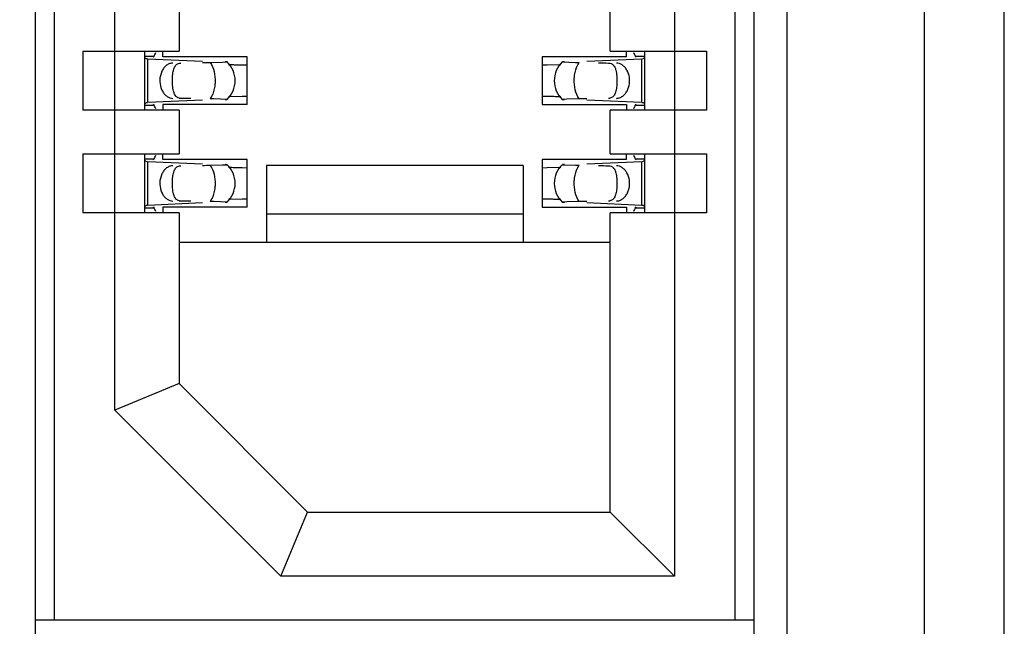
# Model space of a CAD drawing. Header units: inches. Extents: x 0 to 22, y 0 to 17.
# Tile 11 of 61: x 4.367 to 4.669, y 7.502 to 7.688. Entities that reach past the tile are written whole.
import ezdxf

# ---------------------------------------------------------------- set-up
doc = ezdxf.new("R2010")
doc.units = ezdxf.units.IN
doc.header["$LTSCALE"] = 1.21
doc.header["$MEASUREMENT"] = 0
doc.layers.get('0').update_dxf_attribs({"linetype": 'CONTINUOUS'})
doc.layers.add('DIMENSIONS', color=7, linetype='CONTINUOUS')
doc.styles.get("Standard").update_dxf_attribs({"font": 'txt', "width": 0.8})
doc.dimstyles.new('DIMSTYLE_1', dxfattribs={"dimtxt": 0.125, "dimasz": 0.18, "dimexe": 0.18, "dimexo": 0.0625, "dimgap": 0.09, "dimtad": 0, "dimtih": 1, "dimtoh": 1, "dimdec": 3, "dimzin": 4, "dimdsep": 46, "dimtxsty": 'STANDARD', "dimblk": '_FILLED', "dimblk1": '_FILLED', "dimblk2": '_FILLED', "dimcen": 0.09, "dimadec": 0, "dimazin": 0, "dimtp": 0.01, "dimtm": 0.01, "dimtfac": 1, "dimtdec": 3, "dimtofl": 0, "dimtmove": 0, "dimatfit": 3, "dimldrblk": '_FILLED', "dimfxl": 1, "dimtolj": 1, "dimtzin": 4, "dimarcsym": 0})

# ---------------------------------------------------------------- blocks, each defined once
blk = doc.blocks.new('*D16')
at = {"layer": 'DIMENSIONS', "color": 2, "linetype": 'CONTINUOUS'}
blk.add_line((4.337998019, 6.2692184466), (3.445098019, 6.2692184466), dxfattribs=at)
at = {"layer": 'DIMENSIONS', "color": 2, "linetype": 'CONTINUOUS', "insert": (3.382598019, 6.3317184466), "char_height": 0.125, "width": 1.525, "attachment_point": 3, "line_spacing_factor": 0.9}
blk.add_mtext('-4.822{\\Ftxt.shx;\\W1.000000;\\H0.125000; }[122.48]', dxfattribs=at)
blk = doc.blocks.new('_FILLED')
at = {"color": 0, "linetype": 'BYBLOCK'}
blk.add_solid([(0, 0), (-1, 0.1736111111), (-1, -0.1736111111)], dxfattribs=at)
blk = doc.blocks.new('*D17')
at = {"layer": 'DIMENSIONS', "color": 2, "linetype": 'CONTINUOUS'}
for p, q in [((3.7807905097, 6.1477749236), (3.6201636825, 5.9958963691)), ((4.326098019, 6.1477749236), (3.7807905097, 6.1477749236)), ((3.6201636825, 5.9958963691), (3.445098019, 5.9958963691))]:
    blk.add_line(p, q, dxfattribs=at)
at = {"layer": 'DIMENSIONS', "color": 2, "linetype": 'CONTINUOUS', "insert": (3.382598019, 6.0583963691), "char_height": 0.125, "width": 1.525, "attachment_point": 3, "line_spacing_factor": 0.9}
blk.add_mtext('-4.943{\\Ftxt.shx;\\W1.000000;\\H0.125000; }[125.56]', dxfattribs=at)

msp = doc.modelspace()

# ---------------------------------------------------------------- linework, layer by layer
at = {"color": 7, "linetype": 'CONTINUOUS'}
for p, q in [((4.668598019, 6.1997840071), (4.668598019, 10.9006528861)), ((4.643998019, 10.3128365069), (4.643998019, 7.0476003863)), ((4.601998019, 7.0802425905), (4.601998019, 10.2798623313)), ((4.3713366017, 7.385423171), (4.3713366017, 10.2200688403)), ((4.5918090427, 7.385423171), (4.5918090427, 10.2200688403)), ((4.5859035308, 10.1019586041), (4.5859035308, 7.5035334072)), ((4.5673995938, 10.0885727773), (4.5673995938, 7.516919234)), ((4.3772421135, 7.5035334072), (4.3772421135, 10.040934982)), ((4.3957460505, 7.5678205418), (4.3957460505, 10.0376714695)), ((4.4154310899, 7.6913286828), (4.4154310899, 7.6779428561)), ((4.5477145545, 7.6779428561), (4.5477145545, 7.6913286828)), ((4.3859035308, 7.6779428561), (4.4154310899, 7.6779428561)), ((4.3859035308, 7.6779428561), (4.3859035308, 7.6598326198)), ((4.4048011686, 7.6779428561), (4.4048011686, 7.6598326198)), ((4.4048011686, 7.6764494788), (4.4077463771, 7.6764494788)), ((4.4048021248, 7.6765077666), (4.404801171, 7.676439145)), ((4.4048011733, 7.6764376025), (4.4049701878, 7.6758028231)), ((4.4049701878, 7.6758028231), (4.4051883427, 7.6756613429)), ((4.4051883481, 7.675663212), (4.4055462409, 7.6756413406)), ((4.4057680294, 7.6756299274), (4.4226511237, 7.6748458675)), ((4.4077463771, 7.6764494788), (4.4074563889, 7.6761223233)), ((4.41047046, 7.6761712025), (4.41047046, 7.6779428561)), ((4.4362972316, 7.6761712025), (4.41047046, 7.6761712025)), ((4.4362972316, 7.6616042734), (4.4362972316, 7.6761712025)), ((4.5526751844, 7.6761712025), (4.5268484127, 7.6761712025)), ((4.5268484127, 7.6761712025), (4.5268484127, 7.6616042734)), ((4.5404945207, 7.6748458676), (4.557377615, 7.675629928)), ((4.5477145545, 7.6779428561), (4.5772421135, 7.6779428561)), ((4.5526751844, 7.6761712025), (4.5526751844, 7.6779428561)), ((4.5553992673, 7.6764494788), (4.5583444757, 7.6764494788)), ((4.5556892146, 7.6761223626), (4.5553992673, 7.6764494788)), ((4.5573776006, 7.6756303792), (4.5577927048, 7.6756522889)), ((4.557957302, 7.6756612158), (4.5583028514, 7.6760648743)), ((4.5583028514, 7.6760648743), (4.5583444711, 7.676437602)), ((4.5583444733, 7.676439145), (4.5583435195, 7.6765077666)), ((4.5583444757, 7.6598326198), (4.5583444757, 7.6779428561)), ((4.5772421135, 7.6779428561), (4.5772421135, 7.6598326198)), ((4.415578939, 7.6742595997), (4.4160108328, 7.6743011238)), ((4.424986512, 7.6744527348), (4.4287344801, 7.6745326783)), ((4.4287344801, 7.6745326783), (4.4301509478, 7.6746248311)), ((4.4301509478, 7.6746248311), (4.4295210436, 7.6746773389)), ((4.4347645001, 7.6737330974), (4.4362810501, 7.6737010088)), ((4.5268645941, 7.6737011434), (4.5283811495, 7.6737332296)), ((4.5283811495, 7.6737332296), (4.5325393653, 7.6738434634)), ((4.5329946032, 7.6746247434), (4.5370317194, 7.6744714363)), ((4.5336245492, 7.6746772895), (4.5330445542, 7.6746382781)), ((4.4101548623, 7.6717936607), (4.4096778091, 7.6704010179)), ((4.5529907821, 7.6659818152), (4.5534678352, 7.667374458)), ((4.4347644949, 7.6640422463), (4.430606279, 7.6639320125)), ((4.4362810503, 7.6640743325), (4.4347644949, 7.6640422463)), ((4.5283811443, 7.6640423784), (4.5268645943, 7.6640744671)), ((4.5475667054, 7.6635158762), (4.5471348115, 7.6634743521)), ((4.4077463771, 7.6613259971), (4.4048011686, 7.6613259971)), ((4.404801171, 7.6613363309), (4.4048021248, 7.6612677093)), ((4.4048427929, 7.6617106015), (4.4048011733, 7.6613378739)), ((4.4051883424, 7.6621142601), (4.4048427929, 7.6617106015)), ((4.4057680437, 7.6621450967), (4.4053529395, 7.662123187)), ((4.4226511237, 7.6629296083), (4.4057680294, 7.6621455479)), ((4.4074564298, 7.6616531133), (4.4077463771, 7.6613259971)), ((4.4362972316, 7.6616042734), (4.41047046, 7.6616042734)), ((4.41047046, 7.6616042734), (4.41047046, 7.6598326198)), ((4.4301510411, 7.6631507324), (4.4261139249, 7.6633040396)), ((4.4295210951, 7.6630981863), (4.4301010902, 7.6631371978)), ((4.5268484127, 7.6616042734), (4.5526751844, 7.6616042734)), ((4.5344111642, 7.6632427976), (4.5329946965, 7.6631506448)), ((4.5329946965, 7.6631506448), (4.5336246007, 7.663098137)), ((4.5381591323, 7.6633227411), (4.5344111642, 7.6632427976)), ((4.557377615, 7.6621455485), (4.5404945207, 7.6629296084)), ((4.5526751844, 7.6616042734), (4.5526751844, 7.6598326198)), ((4.5553992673, 7.6613259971), (4.5556892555, 7.6616531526)), ((4.5583444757, 7.6613259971), (4.5553992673, 7.6613259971)), ((4.5579572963, 7.6621122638), (4.5575994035, 7.6621341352)), ((4.5581754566, 7.6619726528), (4.5579573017, 7.662114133)), ((4.5583444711, 7.6613378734), (4.5581754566, 7.6619726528)), ((4.5583435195, 7.6612677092), (4.5583444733, 7.6613363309)), ((4.4154310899, 7.6598326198), (4.3859035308, 7.6598326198)), ((4.4154310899, 7.6598326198), (4.4154310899, 7.6464467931)), ((4.5772421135, 7.6598326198), (4.5477145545, 7.6598326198)), ((4.5477145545, 7.6464467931), (4.5477145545, 7.6598326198)), ((4.3859035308, 7.6464467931), (4.4154310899, 7.6464467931)), ((4.3859035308, 7.6464467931), (4.3859035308, 7.6283365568)), ((4.4048011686, 7.6464467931), (4.4048011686, 7.6283365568)), ((4.41047046, 7.6446751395), (4.41047046, 7.6464467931)), ((4.5477145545, 7.6464467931), (4.5772421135, 7.6464467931)), ((4.5526751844, 7.6446751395), (4.5526751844, 7.6464467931)), ((4.5583444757, 7.6283365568), (4.5583444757, 7.6464467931)), ((4.5772421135, 7.6464467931), (4.5772421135, 7.6283365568)), ((4.4048011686, 7.6449534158), (4.4077463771, 7.6449534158)), ((4.4048021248, 7.6450117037), (4.404801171, 7.644943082)), ((4.4048011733, 7.6449415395), (4.4049701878, 7.6443067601)), ((4.4049701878, 7.6443067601), (4.4051883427, 7.6441652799)), ((4.4051883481, 7.6441671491), (4.4055462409, 7.6441452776)), ((4.4057680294, 7.6441338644), (4.4226511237, 7.6433498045)), ((4.4077463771, 7.6449534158), (4.4074563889, 7.6446262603)), ((4.4362972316, 7.6446751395), (4.41047046, 7.6446751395)), ((4.415578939, 7.6427635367), (4.4160108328, 7.6428050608)), ((4.424986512, 7.6429566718), (4.4287344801, 7.6430366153)), ((4.4287344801, 7.6430366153), (4.4301509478, 7.6431287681)), ((4.4301509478, 7.6431287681), (4.4295210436, 7.6431812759)), ((4.4362972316, 7.6301082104), (4.4362972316, 7.6446751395)), ((4.5209429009, 7.642903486), (4.4422027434, 7.642903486)), ((4.4422027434, 7.642903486), (4.4422027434, 7.6192814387)), ((4.5209429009, 7.642903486), (4.5209429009, 7.6192814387)), ((4.5526751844, 7.6446751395), (4.5268484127, 7.6446751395)), ((4.5268484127, 7.6446751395), (4.5268484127, 7.6301082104)), ((4.5329946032, 7.6431286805), (4.5370317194, 7.6429753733)), ((4.5336245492, 7.6431812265), (4.5330445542, 7.6431422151)), ((4.5404945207, 7.6433498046), (4.557377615, 7.644133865)), ((4.5553992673, 7.6449534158), (4.5583444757, 7.6449534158)), ((4.5556892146, 7.6446262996), (4.5553992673, 7.6449534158)), ((4.5573776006, 7.6441343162), (4.5577927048, 7.6441562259)), ((4.557957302, 7.6441651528), (4.5583028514, 7.6445688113)), ((4.5583028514, 7.6445688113), (4.5583444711, 7.644941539)), ((4.5583444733, 7.644943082), (4.5583435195, 7.6450117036)), ((4.4101548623, 7.6402975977), (4.4096778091, 7.6389049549)), ((4.4347645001, 7.6422370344), (4.4362810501, 7.6422049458)), ((4.5268645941, 7.6422050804), (4.5283811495, 7.6422371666)), ((4.5283811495, 7.6422371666), (4.5325393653, 7.6423474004)), ((4.5529907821, 7.6344857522), (4.5534678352, 7.635878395)), ((4.4051883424, 7.6306181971), (4.4048427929, 7.6302145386)), ((4.4057680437, 7.6306490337), (4.4053529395, 7.630627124)), ((4.4226511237, 7.6314335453), (4.4057680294, 7.6306494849)), ((4.4301510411, 7.6316546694), (4.4261139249, 7.6318079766)), ((4.4295210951, 7.6316021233), (4.4301010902, 7.6316411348)), ((4.4347644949, 7.6325461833), (4.430606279, 7.6324359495)), ((4.4362810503, 7.6325782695), (4.4347644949, 7.6325461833)), ((4.5283811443, 7.6325463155), (4.5268645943, 7.6325784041)), ((4.5344111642, 7.6317467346), (4.5329946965, 7.6316545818)), ((4.5329946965, 7.6316545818), (4.5336246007, 7.631602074)), ((4.5381591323, 7.6318266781), (4.5344111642, 7.6317467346)), ((4.557377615, 7.6306494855), (4.5404945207, 7.6314335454)), ((4.5475667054, 7.6320198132), (4.5471348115, 7.6319782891)), ((4.5579572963, 7.6306162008), (4.5575994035, 7.6306380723)), ((4.5581754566, 7.6304765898), (4.5579573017, 7.63061807)), ((4.5583444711, 7.6298418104), (4.5581754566, 7.6304765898)), ((4.4154310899, 7.6283365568), (4.3859035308, 7.6283365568)), ((4.4077463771, 7.6298299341), (4.4048011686, 7.6298299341)), ((4.404801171, 7.6298402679), (4.4048021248, 7.6297716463)), ((4.4048427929, 7.6302145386), (4.4048011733, 7.6298418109)), ((4.4074564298, 7.6301570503), (4.4077463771, 7.6298299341)), ((4.4362972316, 7.6301082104), (4.41047046, 7.6301082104)), ((4.41047046, 7.6301082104), (4.41047046, 7.6283365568)), ((4.4154310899, 7.6283365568), (4.4154310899, 7.5759743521)), ((4.5209429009, 7.6279277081), (4.4422027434, 7.6279277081)), ((4.5268484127, 7.6301082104), (4.5526751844, 7.6301082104)), ((4.5772421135, 7.6283365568), (4.5477145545, 7.6283365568)), ((4.5477145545, 7.5366042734), (4.5477145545, 7.6283365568)), ((4.5526751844, 7.6301082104), (4.5526751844, 7.6283365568)), ((4.5553992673, 7.6298299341), (4.5556892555, 7.6301570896)), ((4.5583444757, 7.6298299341), (4.5553992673, 7.6298299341)), ((4.5583435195, 7.6297716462), (4.5583444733, 7.6298402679)), ((4.5477145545, 7.6192814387), (4.4154310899, 7.6192814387)), ((4.4154310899, 7.5759743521), (4.3957460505, 7.5678205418)), ((4.4154310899, 7.5759743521), (4.4548011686, 7.5366042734)), ((4.4466473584, 7.516919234), (4.3957460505, 7.5678205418)), ((4.4466473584, 7.516919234), (4.4548011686, 7.5366042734)), ((4.4548011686, 7.5366042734), (4.5477145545, 7.5366042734)), ((4.5673995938, 7.516919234), (4.5477145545, 7.5366042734)), ((4.5673995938, 7.516919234), (4.4466473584, 7.516919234)), ((4.3713366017, 7.5035334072), (4.5918090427, 7.5035334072))]:
    msp.add_line(p, q, dxfattribs=at)
at = {"color": 9, "linetype": 'CONTINUOUS'}
for p, q in [((4.4057680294, 7.6756299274), (4.4057680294, 7.6621455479)), ((4.557377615, 7.6621455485), (4.557377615, 7.675629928)), ((4.4154310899, 7.6743011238), (4.4160108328, 7.6743011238)), ((4.5377476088, 7.6737411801), (4.5381591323, 7.6744527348)), ((4.5471348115, 7.6743011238), (4.5477145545, 7.6743011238)), ((4.4253980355, 7.6640342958), (4.4249865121, 7.6633227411)), ((4.4160108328, 7.6634743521), (4.4154310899, 7.6634743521)), ((4.5477145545, 7.6634743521), (4.5471348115, 7.6634743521)), ((4.4057680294, 7.6441338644), (4.4057680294, 7.6306494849)), ((4.4154310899, 7.6428050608), (4.4160108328, 7.6428050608)), ((4.5377476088, 7.6422451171), (4.5381591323, 7.6429566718)), ((4.5471348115, 7.6428050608), (4.5477145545, 7.6428050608)), ((4.557377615, 7.6306494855), (4.557377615, 7.644133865)), ((4.4160108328, 7.6319782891), (4.4154310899, 7.6319782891)), ((4.4253980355, 7.6325382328), (4.4249865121, 7.6318266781)), ((4.5477145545, 7.6319782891), (4.5471348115, 7.6319782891))]:
    msp.add_line(p, q, dxfattribs=at)
at = {"color": 7, "linetype": 'CONTINUOUS'}
for centre, radius, start, end in [((4.4073462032, 7.7098138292), 0.0342198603, 266.9848544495, 267.3566322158), ((4.4247578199, 7.6688877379), 0.0078740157, 313.2313990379, 46.7695386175), ((4.4392244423, 7.9350263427), 0.2613250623, 268.110127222, 268.3298669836), ((4.4415281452, 8.0153693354), 0.3417010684, 268.3363875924, 268.582163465), ((4.4473029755, 8.2426713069), 0.5690763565, 268.5671778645, 268.737498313), ((4.5383878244, 7.6688877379), 0.0078740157, 133.2313990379, 226.7695386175), ((4.5447413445, 8.1052498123), 0.4308473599, 268.9746889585, 269.1246374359), ((4.515842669, 7.0951041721), 0.5690763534, 88.5671778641, 88.7374983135), ((4.5216174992, 7.3224061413), 0.3417010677, 88.3363875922, 88.5821634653), ((4.5239212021, 7.4027491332), 0.2613250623, 88.110127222, 88.3298669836), ((4.4184042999, 7.2325256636), 0.4308473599, 88.9746889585, 89.1246374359), ((4.5557994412, 7.6279616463), 0.0342198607, 86.9848544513, 87.356632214), ((4.4073462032, 7.6783177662), 0.0342198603, 266.9848544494, 267.3566322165), ((4.4247578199, 7.6373916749), 0.0078740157, 313.2313990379, 46.7695386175), ((4.5383878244, 7.6373916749), 0.0078740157, 133.2313990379, 226.7695386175), ((4.5447413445, 8.0737537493), 0.4308473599, 268.9746889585, 269.1246374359), ((4.4392244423, 7.9035302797), 0.2613250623, 268.110127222, 268.3298669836), ((4.4415281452, 7.9838732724), 0.3417010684, 268.3363875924, 268.582163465), ((4.4473029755, 8.2111752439), 0.5690763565, 268.5671778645, 268.737498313), ((4.4184042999, 7.2010296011), 0.4308473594, 88.9746889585, 89.1246374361), ((4.5158426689, 7.0636081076), 0.5690763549, 88.5671778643, 88.7374983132), ((4.5216174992, 7.2909100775), 0.3417010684, 88.3363875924, 88.582163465), ((4.5239212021, 7.3712530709), 0.2613250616, 88.1101272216, 88.3298669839), ((4.5557994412, 7.5964655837), 0.0342198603, 86.9848544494, 87.3566322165)]:
    msp.add_arc(centre, radius, start, end, dxfattribs=at)
for centre, major_axis, ratio, start_param, end_param in [((4.4066085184, 7.6874706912), (-0, 0.0118110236), 0.2679491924, -2.7738167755, -2.5765937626), ((4.556537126, 7.6874706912), (0, 0.0118110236), 0.2679491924, -3.706593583, -3.5093685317), ((4.0883510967, 7.6688877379), (0.4711895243, 0.0078735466), 0.0001824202, -0.7820906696, -0.7749796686), ((4.8747945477, 7.6688877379), (0.4711895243, -0.0078735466), 0.0001824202, -2.3486536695, -2.3397535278), ((4.4066085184, 7.6503047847), (0, 0.0118110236), 0.2679491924, -0.5650009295, -0.3677758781), ((4.0883510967, 7.6688877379), (0.4711895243, -0.0078735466), 0.0001824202, 0.7929389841, 0.8018391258), ((4.8747945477, 7.6688877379), (0.4711895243, 0.0078735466), 0.0001824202, 2.359501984, 2.366612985), ((4.556537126, 7.6503047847), (-0, 0.0118110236), 0.2679491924, 0.3677758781, 0.564998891), ((4.4066085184, 7.6559746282), (0, 0.0118110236), 0.2679491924, -2.7738167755, -2.5765937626), ((4.556537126, 7.6559746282), (-0, 0.0118110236), 0.2679491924, -3.706593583, -3.5093685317), ((4.0883510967, 7.6373916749), (0.4711895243, 0.0078735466), 0.0001824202, -0.7820906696, -0.7749796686), ((4.8747945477, 7.6373916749), (0.4711895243, -0.0078735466), 0.0001824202, -2.3486536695, -2.3397535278), ((4.0883510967, 7.6373916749), (0.4711895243, -0.0078735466), 0.0001824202, 0.7929389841, 0.8018391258), ((4.8747945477, 7.6373916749), (0.4711895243, 0.0078735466), 0.0001824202, 2.359501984, 2.366612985), ((4.4066085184, 7.6188087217), (0, 0.0118110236), 0.2679491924, -0.5650009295, -0.3677758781), ((4.556537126, 7.6188087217), (0, 0.0118110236), 0.2679491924, 0.3677758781, 0.564998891)]:
    msp.add_ellipse(centre, major_axis=major_axis, ratio=ratio, start_param=start_param, end_param=end_param, dxfattribs=at)
for points, knots in [([(4.4135608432, 7.6743011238), (4.4132207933, 7.6742954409), (4.4125230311, 7.6741660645), (4.4115669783, 7.6736433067), (4.4107462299, 7.6728343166), (4.4103308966, 7.6721591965), (4.4101548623, 7.6717936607)], [0, 0, 0, 0, 0.229791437, 0.4696702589, 0.7258733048, 1, 1, 1, 1]), ([(4.4133856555, 7.6695466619), (4.4134078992, 7.6701327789), (4.4135021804, 7.6712081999), (4.4137937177, 7.6724731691), (4.414177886, 7.6732826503), (4.4145366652, 7.6737542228), (4.4150084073, 7.6741024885), (4.4153825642, 7.6742234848), (4.415578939, 7.6742595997)], [0, 0, 0, 0, 0.3145836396, 0.5783093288, 0.6903244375, 0.7929302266, 0.8929102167, 1, 1, 1, 1]), ([(4.5471348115, 7.6743011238), (4.5474279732, 7.6742961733), (4.5478611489, 7.6742240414), (4.5483494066, 7.6739543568), (4.5487531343, 7.6736014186), (4.5491419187, 7.6729876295), (4.5493310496, 7.6724312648), (4.5494128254, 7.6721291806)], [0, 0, 0, 0, 0.2575080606, 0.3729976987, 0.4863784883, 0.7251431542, 1, 1, 1, 1]), ([(4.5534678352, 7.667374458), (4.5536449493, 7.6681781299), (4.5537108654, 7.6698313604), (4.5531032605, 7.6717769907), (4.5522300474, 7.6730273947), (4.551442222, 7.6737326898), (4.5505459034, 7.6741843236), (4.5499004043, 7.6742958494), (4.5495848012, 7.6743011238)], [0, 0, 0, 0, 0.2761150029, 0.5429829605, 0.6674054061, 0.7841211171, 0.8940953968, 1, 1, 1, 1]), ([(4.4096778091, 7.6704010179), (4.4095006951, 7.6695973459), (4.4094347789, 7.6679441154), (4.4100423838, 7.6659984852), (4.4109155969, 7.6647480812), (4.4117034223, 7.6640427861), (4.412599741, 7.6635911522), (4.4132452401, 7.6634796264), (4.4135608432, 7.6634743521)], [0, 0, 0, 0, 0.2761150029, 0.5429829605, 0.6674054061, 0.7841211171, 0.8940953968, 1, 1, 1, 1]), ([(4.413732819, 7.6656462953), (4.4135725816, 7.6662382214), (4.4133861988, 7.6675415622), (4.4133592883, 7.6688518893), (4.4133856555, 7.6695466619)], [0, 0, 0, 0, 0.468650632, 1, 1, 1, 1]), ([(4.5494128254, 7.6721291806), (4.5495730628, 7.6715372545), (4.5497594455, 7.6702339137), (4.5497863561, 7.6689235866), (4.5497599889, 7.6682288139)], [0, 0, 0, 0, 0.468650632, 1, 1, 1, 1]), ([(4.5497599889, 7.6682288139), (4.5497377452, 7.667642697), (4.5496434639, 7.666567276), (4.5493519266, 7.6653023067), (4.5489677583, 7.6644928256), (4.5486089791, 7.6640212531), (4.548137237, 7.6636729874), (4.5477630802, 7.6635519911), (4.5475667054, 7.6635158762)], [0, 0, 0, 0, 0.3145836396, 0.5783093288, 0.6903244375, 0.7929302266, 0.8929102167, 1, 1, 1, 1]), ([(4.4160108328, 7.6634743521), (4.4157176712, 7.6634793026), (4.4152844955, 7.6635514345), (4.4147962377, 7.6638211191), (4.4143925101, 7.6641740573), (4.4140037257, 7.6647878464), (4.4138145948, 7.665344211), (4.413732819, 7.6656462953)], [0, 0, 0, 0, 0.2575080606, 0.3729976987, 0.4863784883, 0.7251431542, 1, 1, 1, 1]), ([(4.5495848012, 7.6634743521), (4.5499248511, 7.663480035), (4.5506226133, 7.6636094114), (4.551578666, 7.6641321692), (4.5523994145, 7.6649411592), (4.5528147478, 7.6656162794), (4.5529907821, 7.6659818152)], [0, 0, 0, 0, 0.229791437, 0.4696702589, 0.7258733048, 1, 1, 1, 1]), ([(4.4135608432, 7.6428050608), (4.4132207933, 7.6427993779), (4.4125230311, 7.6426700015), (4.4115669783, 7.6421472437), (4.4107462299, 7.6413382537), (4.4103308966, 7.6406631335), (4.4101548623, 7.6402975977)], [0, 0, 0, 0, 0.229791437, 0.4696702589, 0.7258733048, 1, 1, 1, 1]), ([(4.4133856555, 7.6380505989), (4.4134078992, 7.6386367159), (4.4135021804, 7.6397121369), (4.4137937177, 7.6409771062), (4.414177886, 7.6417865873), (4.4145366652, 7.6422581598), (4.4150084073, 7.6426064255), (4.4153825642, 7.6427274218), (4.415578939, 7.6427635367)], [0, 0, 0, 0, 0.3145836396, 0.5783093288, 0.6903244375, 0.7929302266, 0.8929102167, 1, 1, 1, 1]), ([(4.5471348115, 7.6428050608), (4.5474279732, 7.6428001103), (4.5478611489, 7.6427279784), (4.5483494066, 7.6424582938), (4.5487531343, 7.6421053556), (4.5491419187, 7.6414915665), (4.5493310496, 7.6409352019), (4.5494128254, 7.6406331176)], [0, 0, 0, 0, 0.2575080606, 0.3729976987, 0.4863784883, 0.7251431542, 1, 1, 1, 1]), ([(4.5534678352, 7.635878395), (4.5536449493, 7.6366820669), (4.5537108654, 7.6383352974), (4.5531032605, 7.6402809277), (4.5522300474, 7.6415313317), (4.551442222, 7.6422366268), (4.5505459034, 7.6426882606), (4.5499004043, 7.6427997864), (4.5495848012, 7.6428050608)], [0, 0, 0, 0, 0.2761150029, 0.5429829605, 0.6674054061, 0.7841211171, 0.8940953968, 1, 1, 1, 1]), ([(4.5494128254, 7.6406331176), (4.5495730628, 7.6400411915), (4.5497594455, 7.6387378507), (4.5497863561, 7.6374275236), (4.5497599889, 7.6367327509)], [0, 0, 0, 0, 0.468650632, 1, 1, 1, 1]), ([(4.4096778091, 7.6389049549), (4.4095006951, 7.638101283), (4.4094347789, 7.6364480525), (4.4100423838, 7.6345024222), (4.4109155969, 7.6332520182), (4.4117034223, 7.6325467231), (4.412599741, 7.6320950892), (4.4132452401, 7.6319835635), (4.4135608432, 7.6319782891)], [0, 0, 0, 0, 0.2761150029, 0.5429829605, 0.6674054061, 0.7841211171, 0.8940953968, 1, 1, 1, 1]), ([(4.413732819, 7.6341502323), (4.4135725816, 7.6347421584), (4.4133861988, 7.6360454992), (4.4133592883, 7.6373558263), (4.4133856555, 7.6380505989)], [0, 0, 0, 0, 0.468650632, 1, 1, 1, 1]), ([(4.5497599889, 7.6367327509), (4.5497377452, 7.636146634), (4.5496434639, 7.635071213), (4.5493519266, 7.6338062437), (4.5489677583, 7.6329967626), (4.5486089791, 7.6325251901), (4.548137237, 7.6321769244), (4.5477630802, 7.6320559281), (4.5475667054, 7.6320198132)], [0, 0, 0, 0, 0.3145836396, 0.5783093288, 0.6903244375, 0.7929302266, 0.8929102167, 1, 1, 1, 1]), ([(4.4160108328, 7.6319782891), (4.4157176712, 7.6319832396), (4.4152844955, 7.6320553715), (4.4147962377, 7.6323250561), (4.4143925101, 7.6326779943), (4.4140037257, 7.6332917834), (4.4138145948, 7.633848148), (4.413732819, 7.6341502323)], [0, 0, 0, 0, 0.2575080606, 0.3729976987, 0.4863784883, 0.7251431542, 1, 1, 1, 1]), ([(4.5495848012, 7.6319782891), (4.5499248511, 7.631983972), (4.5506226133, 7.6321133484), (4.551578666, 7.6326361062), (4.5523994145, 7.6334450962), (4.5528147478, 7.6341202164), (4.5529907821, 7.6344857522)], [0, 0, 0, 0, 0.229791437, 0.4696702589, 0.7258733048, 1, 1, 1, 1])]:
    msp.add_open_spline(points, degree=3, knots=knots, dxfattribs=at)
at = {"color": 9, "linetype": 'CONTINUOUS'}
for points, knots in [([(4.4249865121, 7.6744527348), (4.4255352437, 7.6736121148), (4.4263281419, 7.6716214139), (4.4265254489, 7.6695056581), (4.4264822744, 7.6684126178)], [0, 0, 0, 0, 0.4785423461, 1, 1, 1, 1]), ([(4.53666337, 7.6693628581), (4.5366789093, 7.6697562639), (4.5368122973, 7.671259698), (4.5372393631, 7.6727475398), (4.5377476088, 7.6737411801)], [0, 0, 0, 0, 0.260772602, 1, 1, 1, 1]), ([(4.4264822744, 7.6684126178), (4.4264667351, 7.668019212), (4.426333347, 7.6665157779), (4.4259062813, 7.6650279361), (4.4253980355, 7.6640342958)], [0, 0, 0, 0, 0.260772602, 1, 1, 1, 1]), ([(4.5381591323, 7.6633227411), (4.5376104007, 7.6641633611), (4.5368175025, 7.6661540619), (4.5366201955, 7.6682698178), (4.53666337, 7.6693628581)], [0, 0, 0, 0, 0.4785423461, 1, 1, 1, 1]), ([(4.4249865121, 7.6429566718), (4.4255352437, 7.6421160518), (4.4263281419, 7.6401253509), (4.4265254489, 7.6380095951), (4.4264822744, 7.6369165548)], [0, 0, 0, 0, 0.4785423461, 1, 1, 1, 1]), ([(4.53666337, 7.6378667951), (4.5366789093, 7.6382602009), (4.5368122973, 7.639763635), (4.5372393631, 7.6412514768), (4.5377476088, 7.6422451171)], [0, 0, 0, 0, 0.260772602, 1, 1, 1, 1]), ([(4.4264822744, 7.6369165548), (4.4264667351, 7.636523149), (4.426333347, 7.6350197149), (4.4259062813, 7.6335318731), (4.4253980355, 7.6325382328)], [0, 0, 0, 0, 0.260772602, 1, 1, 1, 1]), ([(4.5381591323, 7.6318266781), (4.5376104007, 7.6326672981), (4.5368175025, 7.634657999), (4.5366201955, 7.6367737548), (4.53666337, 7.6378667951)], [0, 0, 0, 0, 0.4785423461, 1, 1, 1, 1])]:
    msp.add_open_spline(points, degree=3, knots=knots, dxfattribs=at)

# ---------------------------------------------------------------- dimensions: what is measured, and where the dimension line sits
at = {"layer": 'DIMENSIONS', "color": 2, "linetype": 'CONTINUOUS'}
for feature_location, offset, origin, picture, middle in [((4.337998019, 6.2692184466), (-0.8928999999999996, 0), (4.400498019, 11.0912184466), '*D16', (2.370098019, 6.2692184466)), ((4.326098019, 6.1477749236), (-0.8809999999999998, -0.15187855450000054), (4.388598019, 11.0912184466), '*D17', (2.370098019, 5.9958963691))]:
    dim = msp.add_ordinate_dim(feature_location=feature_location, offset=offset, dtype=0, origin=origin, text='-<>', dimstyle='DIMSTYLE_1', dxfattribs=at)
    dim.commit()
    dim.dimension.update_dxf_attribs({"geometry": picture, "text_midpoint": middle})

doc.saveas('drawing.dxf')
